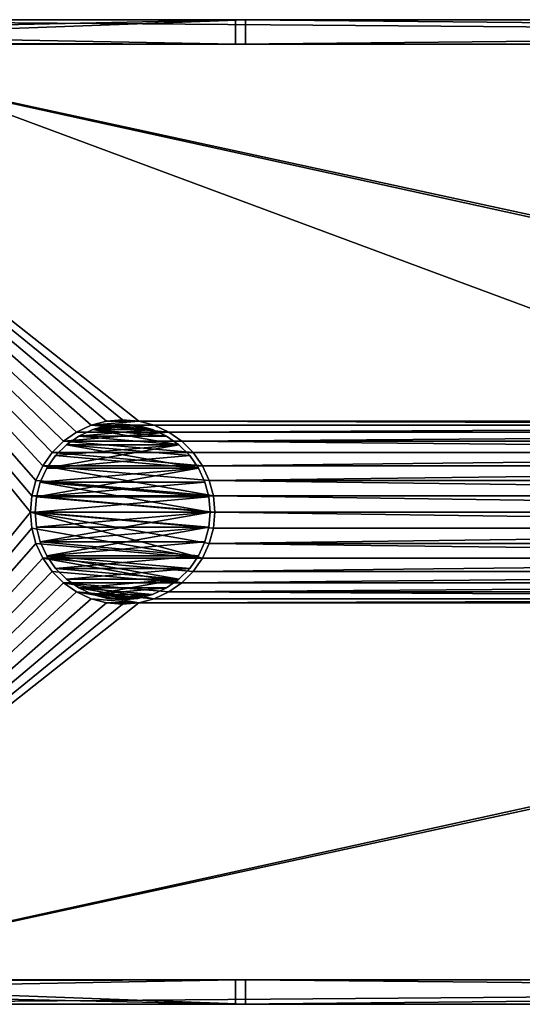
# Model space of a CAD drawing. Extents: x -66 to 7, y -16 to 0.
# Tile 6 of 8: x -37.7 to -29.5, y -16 to 0. Entities that reach past the tile are written whole.
import ezdxf

# ---------------------------------------------------------------- set-up
doc = ezdxf.new("R2010")
doc.units = 0
doc.layers.get('0').update_dxf_attribs({"linetype": 'CONTINUOUS'})

msp = doc.modelspace()

# ---------------------------------------------------------------- meshes
at = {"color": 11, "linetype": 'CONTINUOUS'}
mesh = msp.add_polyface(dxfattribs=at)
corners = [(6.6, -15.6, 23.7), (-44, -15.6, 23.7), (-44, -16, 23.7), (7, -16, 23.7), (7, 0, 23.7), (-44, 0, 23.7), (-44, -0.4, 23.7), (6.6, -0.4, 23.7)]
mesh.append_faces([[corners[k] for k in face] for face in [(1, 2, 0), (0, 2, 3), (0, 3, 4), (0, 4, 7), (7, 4, 5), (7, 5, 6)]], dxfattribs={"color": 11})
mesh = msp.add_polyface(dxfattribs=at)
corners = [(7, -16, 24.1), (-44, -16, 24.1), (-44, -15.6, 24.1), (6.6, -15.6, 24.1), (6.6, -0.4, 24.1), (-44, -0.4, 24.1), (-44, 0, 24.1), (7, 0, 24.1)]
mesh.append_faces([[corners[k] for k in face] for face in [(1, 3, 0), (0, 3, 4), (0, 4, 7), (7, 4, 6), (6, 4, 5), (1, 2, 3)]], dxfattribs={"color": 11})
mesh = msp.add_polyface(dxfattribs=at)
corners = [(-44, -0.213134, 12.334315), (-44, -0.4, 12.334315), (-34.165685, -0.4, 2.5), (-34.165685, 0, 2.5), (-44, 0, 12.334315)]
mesh.append_faces([[corners[k] for k in face] for face in [(1, 2, 0), (0, 2, 3), (0, 3, 4)]], dxfattribs={"color": 11})
mesh = msp.add_polyface(dxfattribs=at)
corners = [(-44, -0.368486, 12.9), (-44, 0, 12.9), (-34, 0, 2.9), (-34, -0.4, 2.9), (-44, -0.4, 12.9)]
mesh.append_faces([[corners[k] for k in face] for face in [(1, 2, 0), (0, 2, 3), (0, 3, 4)]], dxfattribs={"color": 11})
mesh = msp.add_polyface(dxfattribs=at)
corners = [(-37.85, 0), (-37.882663, 0, 0.373344), (-37.979661, 0, 0.735343), (-38.138045, 0, 1.075), (-38.353004, 0, 1.381993), (-38.618007, 0, 1.646996), (-38.925, 0, 1.861955), (-39.264657, 0, 2.020339), (-39.626656, 0, 2.117337), (-40, 0, 2.15), (-40.373344, 0, 2.117337), (-40.735343, 0, 2.020339), (-41.075, 0, 1.861955), (-41.381993, 0, 1.646996), (-41.646996, 0, 1.381993), (-41.861955, 0, 1.075), (-42.020339, 0, 0.735343), (-42.117337, 0, 0.373344), (-42.15, 0), (-42.117337, 0, -0.373344), (-42.020339, 0, -0.735343), (-41.861955, 0, -1.075), (-41.646996, 0, -1.381993), (-41.381993, 0, -1.646996), (-41.075, 0, -1.861955), (-40.735343, 0, -2.020339), (-40.373344, 0, -2.117337), (-40, 0, -2.15), (-39.626656, 0, -2.117337), (-39.264657, 0, -2.020339), (-38.925, 0, -1.861955), (-38.618007, 0, -1.646996), (-38.353004, 0, -1.381993), (-38.138045, 0, -1.075), (-37.979661, 0, -0.735343), (-37.882663, 0, -0.373344), (2.15, 0), (2.117337, 0, 0.373344), (2.020339, 0, 0.735343), (1.861955, 0, 1.075), (1.646996, 0, 1.381993), (1.381993, 0, 1.646996), (1.075, 0, 1.861955), (0.735343, 0, 2.020339), (0.373344, 0, 2.117337), (0, 0, 2.15), (-0.373344, 0, 2.117337), (-0.735343, 0, 2.020339), (-1.075, 0, 1.861955), (-1.381993, 0, 1.646996), (-1.646996, 0, 1.381993), (-1.861955, 0, 1.075), (-2.020339, 0, 0.735343), (-2.117337, 0, 0.373344), (-2.15, 0), (-2.117337, 0, -0.373344), (-2.020339, 0, -0.735343), (-1.861955, 0, -1.075), (-1.646996, 0, -1.381993), (-1.381993, 0, -1.646996), (-1.075, 0, -1.861955), (-0.735343, 0, -2.020339), (-0.373344, 0, -2.117337), (0, 0, -2.15), (0.373344, 0, -2.117337), (0.735343, 0, -2.020339), (1.075, 0, -1.861955), (1.381993, 0, -1.646996), (1.646996, 0, -1.381993), (1.861955, 0, -1.075), (2.020339, 0, -0.735343), (2.117337, 0, -0.373344), (-44, 0, 12.334315), (-34.165685, 0, 2.5), (6, 0, 2.5), (2.788934, 0, -2.570104), (2.586608, 0, -2.837125), (2.34255, 0, -3.066627), (2.063607, 0, -3.252171), (1.757607, 0, -3.388551), (1.433135, 0, -3.471941), (1.099296, 0, -3.5), (-42, 0, -3.5), (-42.347296, 0, -3.469616), (-42.68404, 0, -3.379385), (-43, 0, -3.232051), (-43.285575, 0, -3.032089), (-43.532089, 0, -2.785575), (-43.732051, 0, -2.5), (-43.879385, 0, -2.18404), (-43.969616, 0, -1.847296), (-44, 0, -1.5), (-44, 0, 10.5)]
mesh.append_faces([[corners[k] for k in face] for face in [(35, 0, 73), (73, 0, 1), (73, 1, 2), (2, 3, 73), (73, 3, 4), (73, 4, 5), (5, 6, 73), (73, 6, 7), (73, 7, 8), (8, 9, 73), (73, 9, 92), (73, 92, 72), (9, 10, 92), (92, 10, 11), (92, 11, 12), (12, 13, 92), (92, 13, 14), (92, 14, 15), (92, 15, 91), (91, 15, 16), (91, 16, 17), (17, 18, 91), (91, 18, 19), (91, 19, 20), (20, 21, 91), (91, 21, 22), (91, 22, 23), (91, 23, 90), (90, 23, 24), (90, 24, 89), (89, 24, 25), (89, 25, 88), (88, 25, 87), (87, 25, 26), (87, 26, 86), (86, 26, 85), (85, 26, 82), (85, 82, 84), (84, 82, 83), (26, 27, 82), (82, 27, 28), (82, 28, 29), (82, 29, 81), (81, 29, 30), (81, 30, 60), (60, 30, 59), (59, 30, 31), (59, 31, 58), (58, 31, 32), (58, 32, 33), (34, 56, 33), (33, 56, 57), (33, 57, 58), (56, 34, 55), (55, 34, 35), (55, 35, 73), (71, 36, 74), (74, 36, 37), (74, 37, 38), (38, 39, 74), (74, 39, 40), (74, 40, 41), (41, 42, 74), (74, 42, 43), (74, 43, 44), (44, 45, 74), (74, 45, 73), (73, 45, 46), (73, 46, 47), (47, 48, 73), (73, 48, 49), (73, 49, 50), (50, 51, 73), (73, 51, 52), (73, 52, 53), (53, 54, 73), (73, 54, 55), (60, 61, 81), (81, 61, 62), (81, 62, 63), (64, 76, 63), (63, 76, 77), (63, 77, 78), (76, 64, 75), (75, 64, 65), (75, 65, 66), (66, 67, 75), (75, 67, 68), (75, 68, 69), (69, 70, 75), (75, 70, 71), (75, 71, 74), (63, 78, 81), (81, 78, 79), (81, 79, 80)]], dxfattribs={"color": 11})
mesh = msp.add_polyface(dxfattribs=at)
corners = [(-44, 0, 23.7), (7, 0, 23.7), (7, 0, 2.9), (-34, 0, 2.9), (-44, 0, 12.9)]
mesh.append_faces([[corners[k] for k in face] for face in [(0, 1, 4), (4, 1, 3), (3, 1, 2)]], dxfattribs={"color": 11})
mesh = msp.add_polyface(dxfattribs=at)
corners = [(7, 0, 24.1), (-44, 0, 24.1), (-44, 0, 24.5), (7, 0, 24.5)]
mesh.append_faces([[corners[k] for k in face] for face in [(0, 1, 3), (3, 1, 2)]], dxfattribs={"color": 11})
mesh = msp.add_polyface(dxfattribs=at)
corners = [(-34.5, -8, 24.5), (-34.522788, -8.260472, 24.5), (-34.590461, -8.51303, 24.5), (-34.700962, -8.75, 24.5), (-34.850933, -8.964181, 24.5), (-35.035819, -9.149067, 24.5), (-35.25, -9.299038, 24.5), (-35.48697, -9.409539, 24.5), (-35.739528, -9.477212, 24.5), (-36, -9.5, 24.5), (-36.260472, -9.477212, 24.5), (-36.51303, -9.409539, 24.5), (-36.75, -9.299038, 24.5), (-36.964181, -9.149067, 24.5), (-37.149067, -8.964181, 24.5), (-37.299038, -8.75, 24.5), (-37.409539, -8.51303, 24.5), (-37.477212, -8.260472, 24.5), (-37.5, -8, 24.5), (-37.477212, -7.739528, 24.5), (-37.409539, -7.48697, 24.5), (-37.299038, -7.25, 24.5), (-37.149067, -7.035819, 24.5), (-36.964181, -6.850933, 24.5), (-36.75, -6.700962, 24.5), (-36.51303, -6.590461, 24.5), (-36.260472, -6.522788, 24.5), (-36, -6.5, 24.5), (-35.739528, -6.522788, 24.5), (-35.48697, -6.590461, 24.5), (-35.25, -6.700962, 24.5), (-35.035819, -6.850933, 24.5), (-34.850933, -7.035819, 24.5), (-34.700962, -7.25, 24.5), (-34.590461, -7.48697, 24.5), (-34.522788, -7.739528, 24.5), (-12.5, -8, 24.5), (-12.522788, -8.260472, 24.5), (-12.590461, -8.51303, 24.5), (-12.700962, -8.75, 24.5), (-12.850933, -8.964181, 24.5), (-13.035819, -9.149067, 24.5), (-13.25, -9.299038, 24.5), (-13.48697, -9.409539, 24.5), (-13.739528, -9.477212, 24.5), (-14, -9.5, 24.5), (-14.260472, -9.477212, 24.5), (-14.51303, -9.409539, 24.5), (-14.75, -9.299038, 24.5), (-14.964181, -9.149067, 24.5), (-15.149067, -8.964181, 24.5), (-15.299038, -8.75, 24.5), (-15.409539, -8.51303, 24.5), (-15.477212, -8.260472, 24.5), (-15.5, -8, 24.5), (-15.477212, -7.739528, 24.5), (-15.409539, -7.48697, 24.5), (-15.299038, -7.25, 24.5), (-15.149067, -7.035819, 24.5), (-14.964181, -6.850933, 24.5), (-14.75, -6.700962, 24.5), (-14.51303, -6.590461, 24.5), (-14.260472, -6.522788, 24.5), (-14, -6.5, 24.5), (-13.739528, -6.522788, 24.5), (-13.48697, -6.590461, 24.5), (-13.25, -6.700962, 24.5), (-13.035819, -6.850933, 24.5), (-12.850933, -7.035819, 24.5), (-12.700962, -7.25, 24.5), (-12.590461, -7.48697, 24.5), (-12.522788, -7.739528, 24.5), (-44, -16, 24.5), (7, -16, 24.5), (7, 0, 24.5), (-44, 0, 24.5)]
mesh.append_faces([[corners[k] for k in face] for face in [(1, 53, 0), (0, 53, 54), (0, 54, 35), (35, 54, 55), (35, 55, 34), (34, 55, 56), (34, 56, 57), (1, 2, 53), (53, 2, 52), (52, 2, 51), (51, 2, 3), (51, 3, 4), (51, 4, 50), (50, 4, 5), (50, 5, 49), (49, 5, 6), (49, 6, 48), (48, 6, 47), (47, 6, 7), (47, 7, 8), (9, 72, 8), (8, 72, 46), (8, 46, 47), (9, 10, 72), (72, 10, 11), (72, 11, 12), (12, 13, 72), (72, 13, 14), (72, 14, 15), (15, 16, 72), (72, 16, 17), (72, 17, 18), (72, 18, 75), (75, 18, 19), (75, 19, 20), (20, 21, 75), (75, 21, 22), (75, 22, 23), (23, 24, 75), (75, 24, 25), (75, 25, 26), (26, 27, 75), (75, 27, 28), (75, 28, 62), (62, 28, 61), (61, 28, 29), (61, 29, 30), (61, 30, 60), (60, 30, 31), (60, 31, 59), (59, 31, 58), (58, 31, 32), (58, 32, 33), (58, 33, 57), (57, 33, 34), (37, 73, 36), (36, 73, 74), (36, 74, 71), (71, 74, 70), (70, 74, 69), (69, 74, 68), (68, 74, 67), (67, 74, 66), (66, 74, 65), (65, 74, 64), (64, 74, 63), (63, 74, 75), (63, 75, 62), (37, 38, 73), (73, 38, 39), (73, 39, 40), (40, 41, 73), (73, 41, 42), (73, 42, 43), (43, 44, 73), (73, 44, 45), (73, 45, 72), (72, 45, 46)]], dxfattribs={"color": 11})
mesh = msp.add_polyface(dxfattribs=at)
corners = [(1.099296, -16, -3.5), (-42, -16, -3.5), (-42, 0, -3.5), (1.099296, 0, -3.5)]
mesh.append_faces([[corners[k] for k in face] for face in [(1, 2, 0), (0, 2, 3)]], dxfattribs={"color": 11})
mesh = msp.add_polyface(dxfattribs=at)
corners = [(6, -0.4, 2.5), (6, 0, 2.5), (-34.165685, 0, 2.5), (-34.165685, -0.4, 2.5)]
mesh.append_faces([[corners[k] for k in face] for face in [(0, 1, 3), (3, 1, 2)]], dxfattribs={"color": 11})
mesh = msp.add_polyface(dxfattribs=at)
corners = [(7, -0.4, 2.9), (-34, -0.4, 2.9), (-34, 0, 2.9), (7, 0, 2.9)]
mesh.append_faces([[corners[k] for k in face] for face in [(1, 2, 0), (0, 2, 3)]], dxfattribs={"color": 11})
mesh = msp.add_polyface(dxfattribs=at)
corners = [(6.6, -0.4, 24.1), (6.6, -0.4, 23.7), (-44, -0.4, 23.7), (-44, -0.4, 24.1)]
mesh.append_faces([[corners[k] for k in face] for face in [(1, 2, 0), (0, 2, 3)]], dxfattribs={"color": 11})
mesh = msp.add_polyface(dxfattribs=at)
corners = [(-44, -0.4, 12.334315), (-44, -0.4, 12.9), (-34, -0.4, 2.9), (7, -0.4, 2.9), (7, -0.4, 2.5), (6, -0.4, 2.5), (-34.165685, -0.4, 2.5)]
mesh.append_faces([[corners[k] for k in face] for face in [(1, 2, 0), (0, 2, 6), (6, 2, 5), (5, 2, 3), (5, 3, 4)]], dxfattribs={"color": 11})
mesh = msp.add_polyface(dxfattribs=at)
corners = [(-34.5, -8, 23), (-34.522788, -8.260472, 23), (-34.590461, -8.51303, 23), (-34.700962, -8.75, 23), (-34.850933, -8.964181, 23), (-35.035819, -9.149067, 23), (-35.25, -9.299038, 23), (-35.48697, -9.409539, 23), (-35.739528, -9.477212, 23), (-36, -9.5, 23), (-36.260472, -9.477212, 23), (-36.51303, -9.409539, 23), (-36.75, -9.299038, 23), (-36.964181, -9.149067, 23), (-37.149067, -8.964181, 23), (-37.299038, -8.75, 23), (-37.409539, -8.51303, 23), (-37.477212, -8.260472, 23), (-37.5, -8, 23), (-37.477212, -7.739528, 23), (-37.409539, -7.48697, 23), (-37.299038, -7.25, 23), (-37.149067, -7.035819, 23), (-36.964181, -6.850933, 23), (-36.75, -6.700962, 23), (-36.51303, -6.590461, 23), (-36.260472, -6.522788, 23), (-36, -6.5, 23), (-35.739528, -6.522788, 23), (-35.48697, -6.590461, 23), (-35.25, -6.700962, 23), (-35.035819, -6.850933, 23), (-34.850933, -7.035819, 23), (-34.700962, -7.25, 23), (-34.590461, -7.48697, 23), (-34.522788, -7.739528, 23), (-34.5, -8, 24.5), (-34.522788, -7.739528, 24.5), (-34.590461, -7.48697, 24.5), (-34.700962, -7.25, 24.5), (-34.850933, -7.035819, 24.5), (-35.035819, -6.850933, 24.5), (-35.25, -6.700962, 24.5), (-35.48697, -6.590461, 24.5), (-35.739528, -6.522788, 24.5), (-36, -6.5, 24.5), (-36.260472, -6.522788, 24.5), (-36.51303, -6.590461, 24.5), (-36.75, -6.700962, 24.5), (-36.964181, -6.850933, 24.5), (-37.149067, -7.035819, 24.5), (-37.299038, -7.25, 24.5), (-37.409539, -7.48697, 24.5), (-37.477212, -7.739528, 24.5), (-37.5, -8, 24.5), (-37.477212, -8.260472, 24.5), (-37.409539, -8.51303, 24.5), (-37.299038, -8.75, 24.5), (-37.149067, -8.964181, 24.5), (-36.964181, -9.149067, 24.5), (-36.75, -9.299038, 24.5), (-36.51303, -9.409539, 24.5), (-36.260472, -9.477212, 24.5), (-36, -9.5, 24.5), (-35.739528, -9.477212, 24.5), (-35.48697, -9.409539, 24.5), (-35.25, -9.299038, 24.5), (-35.035819, -9.149067, 24.5), (-34.850933, -8.964181, 24.5), (-34.700962, -8.75, 24.5), (-34.590461, -8.51303, 24.5), (-34.522788, -8.260472, 24.5)]
mesh.append_faces([[corners[k] for k in face] for face in [(1, 71, 0), (0, 71, 36), (0, 36, 35), (35, 36, 37), (35, 37, 34), (34, 37, 38), (34, 38, 33), (33, 38, 39), (33, 39, 32), (32, 39, 40), (32, 40, 31), (31, 40, 41), (31, 41, 30), (30, 41, 42), (30, 42, 29), (29, 42, 43), (29, 43, 28), (28, 43, 44), (28, 44, 27), (27, 44, 45), (27, 45, 26), (26, 45, 46), (26, 46, 25), (25, 46, 47), (25, 47, 24), (24, 47, 48), (24, 48, 23), (23, 48, 49), (23, 49, 22), (22, 49, 50), (22, 50, 21), (21, 50, 51), (21, 51, 20), (20, 51, 52), (20, 52, 19), (19, 52, 53), (19, 53, 18), (18, 53, 54), (18, 54, 17), (17, 54, 55), (17, 55, 16), (16, 55, 56), (16, 56, 15), (15, 56, 57), (15, 57, 14), (14, 57, 58), (14, 58, 13), (13, 58, 59), (13, 59, 12), (12, 59, 60), (12, 60, 11), (11, 60, 61), (11, 61, 10), (10, 61, 62), (10, 62, 9), (9, 62, 63), (9, 63, 8), (8, 63, 64), (8, 64, 7), (7, 64, 65), (7, 65, 6), (6, 65, 66), (6, 66, 5), (5, 66, 67), (5, 67, 4), (4, 67, 68), (4, 68, 3), (3, 68, 69), (3, 69, 2), (2, 69, 70), (2, 70, 1), (1, 70, 71)]], dxfattribs={"color": 11})
mesh = msp.add_polyface(dxfattribs=at)
corners = [(-34.5, -8, 23), (-34.522788, -7.739528, 23), (-34.590461, -7.48697, 23), (-34.700962, -7.25, 23), (-34.850933, -7.035819, 23), (-35.035819, -6.850933, 23), (-35.25, -6.700962, 23), (-35.48697, -6.590461, 23), (-35.739528, -6.522788, 23), (-36, -6.5, 23), (-36.260472, -6.522788, 23), (-36.51303, -6.590461, 23), (-36.75, -6.700962, 23), (-36.964181, -6.850933, 23), (-37.149067, -7.035819, 23), (-37.299038, -7.25, 23), (-37.409539, -7.48697, 23), (-37.477212, -7.739528, 23), (-37.5, -8, 23), (-37.477212, -8.260472, 23), (-37.409539, -8.51303, 23), (-37.299038, -8.75, 23), (-37.149067, -8.964181, 23), (-36.964181, -9.149067, 23), (-36.75, -9.299038, 23), (-36.51303, -9.409539, 23), (-36.260472, -9.477212, 23), (-36, -9.5, 23), (-35.739528, -9.477212, 23), (-35.48697, -9.409539, 23), (-35.25, -9.299038, 23), (-35.035819, -9.149067, 23), (-34.850933, -8.964181, 23), (-34.700962, -8.75, 23), (-34.590461, -8.51303, 23), (-34.522788, -8.260472, 23)]
mesh.append_faces([[corners[k] for k in face] for face in [(1, 17, 0), (0, 17, 18), (0, 18, 35), (35, 18, 34), (34, 18, 33), (33, 18, 19), (33, 19, 20), (2, 15, 1), (1, 15, 16), (1, 16, 17), (2, 3, 15), (15, 3, 14), (14, 3, 4), (14, 4, 13), (13, 4, 5), (13, 5, 6), (7, 11, 6), (6, 11, 12), (6, 12, 13), (7, 8, 11), (11, 8, 10), (10, 8, 9), (20, 21, 33), (33, 21, 32), (32, 21, 31), (31, 21, 22), (31, 22, 23), (24, 29, 23), (23, 29, 30), (23, 30, 31), (29, 24, 28), (28, 24, 25), (28, 25, 26), (26, 27, 28)]], dxfattribs={"color": 11})
at = {"color": 16, "linetype": 'CONTINUOUS'}
mesh = msp.add_polyface(dxfattribs=at)
corners = [(-34.575, -8, 23.075), (-34.596649, -7.752551, 23.075), (-34.660938, -7.512621, 23.075), (-34.765914, -7.2875, 23.075), (-34.908387, -7.084028, 23.075), (-35.084028, -6.908387, 23.075), (-35.2875, -6.765914, 23.075), (-35.512621, -6.660938, 23.075), (-35.752551, -6.596649, 23.075), (-36, -6.575, 23.075), (-36.247449, -6.596649, 23.075), (-36.487379, -6.660938, 23.075), (-36.7125, -6.765914, 23.075), (-36.915972, -6.908387, 23.075), (-37.091613, -7.084028, 23.075), (-37.234086, -7.2875, 23.075), (-37.339062, -7.512621, 23.075), (-37.403351, -7.752551, 23.075), (-37.425, -8, 23.075), (-37.403351, -8.247449, 23.075), (-37.339062, -8.487379, 23.075), (-37.234086, -8.7125, 23.075), (-37.091613, -8.915972, 23.075), (-36.915972, -9.091613, 23.075), (-36.7125, -9.234086, 23.075), (-36.487379, -9.339062, 23.075), (-36.247449, -9.403351, 23.075), (-36, -9.425, 23.075), (-35.752551, -9.403351, 23.075), (-35.512621, -9.339062, 23.075), (-35.2875, -9.234086, 23.075), (-35.084028, -9.091613, 23.075), (-34.908387, -8.915972, 23.075), (-34.765914, -8.7125, 23.075), (-34.660938, -8.487379, 23.075), (-34.596649, -8.247449, 23.075), (-34.575, -8, 24.5), (-34.596649, -8.247449, 24.5), (-34.660938, -8.487379, 24.5), (-34.765914, -8.7125, 24.5), (-34.908387, -8.915972, 24.5), (-35.084028, -9.091613, 24.5), (-35.2875, -9.234086, 24.5), (-35.512621, -9.339062, 24.5), (-35.752551, -9.403351, 24.5), (-36, -9.425, 24.5), (-36.247449, -9.403351, 24.5), (-36.487379, -9.339062, 24.5), (-36.7125, -9.234086, 24.5), (-36.915972, -9.091613, 24.5), (-37.091613, -8.915972, 24.5), (-37.234086, -8.7125, 24.5), (-37.339062, -8.487379, 24.5), (-37.403351, -8.247449, 24.5), (-37.425, -8, 24.5), (-37.403351, -7.752551, 24.5), (-37.339062, -7.512621, 24.5), (-37.234086, -7.2875, 24.5), (-37.091613, -7.084028, 24.5), (-36.915972, -6.908387, 24.5), (-36.7125, -6.765914, 24.5), (-36.487379, -6.660938, 24.5), (-36.247449, -6.596649, 24.5), (-36, -6.575, 24.5), (-35.752551, -6.596649, 24.5), (-35.512621, -6.660938, 24.5), (-35.2875, -6.765914, 24.5), (-35.084028, -6.908387, 24.5), (-34.908387, -7.084028, 24.5), (-34.765914, -7.2875, 24.5), (-34.660938, -7.512621, 24.5), (-34.596649, -7.752551, 24.5)]
mesh.append_faces([[corners[k] for k in face] for face in [(1, 71, 0), (0, 71, 36), (0, 36, 35), (35, 36, 37), (35, 37, 34), (34, 37, 38), (34, 38, 33), (33, 38, 39), (33, 39, 32), (32, 39, 40), (32, 40, 31), (31, 40, 41), (31, 41, 30), (30, 41, 42), (30, 42, 29), (29, 42, 43), (29, 43, 28), (28, 43, 44), (28, 44, 27), (27, 44, 45), (27, 45, 26), (26, 45, 46), (26, 46, 25), (25, 46, 47), (25, 47, 24), (24, 47, 48), (24, 48, 23), (23, 48, 49), (23, 49, 22), (22, 49, 50), (22, 50, 21), (21, 50, 51), (21, 51, 20), (20, 51, 52), (20, 52, 19), (19, 52, 53), (19, 53, 18), (18, 53, 54), (18, 54, 17), (17, 54, 55), (17, 55, 16), (16, 55, 56), (16, 56, 15), (15, 56, 57), (15, 57, 14), (14, 57, 58), (14, 58, 13), (13, 58, 59), (13, 59, 12), (12, 59, 60), (12, 60, 11), (11, 60, 61), (11, 61, 10), (10, 61, 62), (10, 62, 9), (9, 62, 63), (9, 63, 8), (8, 63, 64), (8, 64, 7), (7, 64, 65), (7, 65, 6), (6, 65, 66), (6, 66, 5), (5, 66, 67), (5, 67, 4), (4, 67, 68), (4, 68, 3), (3, 68, 69), (3, 69, 2), (2, 69, 70), (2, 70, 1), (1, 70, 71)]], dxfattribs={"color": 16})
mesh = msp.add_polyface(dxfattribs=at)
corners = [(-34.575, -8, 23.075), (-34.596649, -8.247449, 23.075), (-34.660938, -8.487379, 23.075), (-34.765914, -8.7125, 23.075), (-34.908387, -8.915972, 23.075), (-35.084028, -9.091613, 23.075), (-35.2875, -9.234086, 23.075), (-35.512621, -9.339062, 23.075), (-35.752551, -9.403351, 23.075), (-36, -9.425, 23.075), (-36.247449, -9.403351, 23.075), (-36.487379, -9.339062, 23.075), (-36.7125, -9.234086, 23.075), (-36.915972, -9.091613, 23.075), (-37.091613, -8.915972, 23.075), (-37.234086, -8.7125, 23.075), (-37.339062, -8.487379, 23.075), (-37.403351, -8.247449, 23.075), (-37.425, -8, 23.075), (-37.403351, -7.752551, 23.075), (-37.339062, -7.512621, 23.075), (-37.234086, -7.2875, 23.075), (-37.091613, -7.084028, 23.075), (-36.915972, -6.908387, 23.075), (-36.7125, -6.765914, 23.075), (-36.487379, -6.660938, 23.075), (-36.247449, -6.596649, 23.075), (-36, -6.575, 23.075), (-35.752551, -6.596649, 23.075), (-35.512621, -6.660938, 23.075), (-35.2875, -6.765914, 23.075), (-35.084028, -6.908387, 23.075), (-34.908387, -7.084028, 23.075), (-34.765914, -7.2875, 23.075), (-34.660938, -7.512621, 23.075), (-34.596649, -7.752551, 23.075)]
mesh.append_faces([[corners[k] for k in face] for face in [(1, 16, 0), (0, 16, 17), (0, 17, 18), (1, 2, 16), (16, 2, 3), (16, 3, 15), (15, 3, 14), (14, 3, 4), (14, 4, 13), (13, 4, 5), (13, 5, 12), (12, 5, 11), (11, 5, 6), (11, 6, 7), (11, 7, 10), (10, 7, 8), (10, 8, 9), (0, 18, 35), (35, 18, 19), (35, 19, 34), (34, 19, 33), (33, 19, 20), (33, 20, 21), (22, 31, 21), (21, 31, 32), (21, 32, 33), (22, 23, 31), (31, 23, 24), (31, 24, 30), (30, 24, 29), (29, 24, 25), (29, 25, 28), (28, 25, 27), (27, 25, 26)]], dxfattribs={"color": 16})
mesh = msp.add_polyface(dxfattribs=at)
corners = [(-34.575, -8, 24.5), (-34.596649, -7.752551, 24.5), (-34.660938, -7.512621, 24.5), (-34.765914, -7.2875, 24.5), (-34.908387, -7.084028, 24.5), (-35.084028, -6.908387, 24.5), (-35.2875, -6.765914, 24.5), (-35.512621, -6.660938, 24.5), (-35.752551, -6.596649, 24.5), (-36, -6.575, 24.5), (-36.247449, -6.596649, 24.5), (-36.487379, -6.660938, 24.5), (-36.7125, -6.765914, 24.5), (-36.915972, -6.908387, 24.5), (-37.091613, -7.084028, 24.5), (-37.234086, -7.2875, 24.5), (-37.339062, -7.512621, 24.5), (-37.403351, -7.752551, 24.5), (-37.425, -8, 24.5), (-37.403351, -8.247449, 24.5), (-37.339062, -8.487379, 24.5), (-37.234086, -8.7125, 24.5), (-37.091613, -8.915972, 24.5), (-36.915972, -9.091613, 24.5), (-36.7125, -9.234086, 24.5), (-36.487379, -9.339062, 24.5), (-36.247449, -9.403351, 24.5), (-36, -9.425, 24.5), (-35.752551, -9.403351, 24.5), (-35.512621, -9.339062, 24.5), (-35.2875, -9.234086, 24.5), (-35.084028, -9.091613, 24.5), (-34.908387, -8.915972, 24.5), (-34.765914, -8.7125, 24.5), (-34.660938, -8.487379, 24.5), (-34.596649, -8.247449, 24.5)]
mesh.append_faces([[corners[k] for k in face] for face in [(1, 16, 0), (0, 16, 17), (0, 17, 18), (1, 2, 16), (16, 2, 3), (16, 3, 15), (15, 3, 14), (14, 3, 13), (13, 3, 4), (13, 4, 5), (6, 11, 5), (5, 11, 12), (5, 12, 13), (6, 7, 11), (11, 7, 10), (10, 7, 9), (9, 7, 8), (0, 18, 35), (35, 18, 19), (35, 19, 20), (20, 21, 35), (35, 21, 34), (34, 21, 33), (33, 21, 32), (32, 21, 31), (31, 21, 22), (31, 22, 23), (23, 24, 31), (31, 24, 30), (30, 24, 29), (29, 24, 28), (28, 24, 25), (28, 25, 26), (26, 27, 28)]], dxfattribs={"color": 16})
at = {"color": 11, "linetype": 'CONTINUOUS'}
mesh = msp.add_polyface(dxfattribs=at)
corners = [(-44, -15.631514, 12.9), (-44, -15.6, 12.9), (-34, -15.6, 2.9), (-34, -16, 2.9), (-44, -16, 12.9)]
mesh.append_faces([[corners[k] for k in face] for face in [(1, 2, 0), (0, 2, 3), (0, 3, 4)]], dxfattribs={"color": 11})
mesh = msp.add_polyface(dxfattribs=at)
corners = [(-44, -15.6, 12.9), (-44, -15.6, 12.334315), (-34.165685, -15.6, 2.5), (6, -15.6, 2.5), (7, -15.6, 2.5), (7, -15.6, 2.9), (-34, -15.6, 2.9)]
mesh.append_faces([[corners[k] for k in face] for face in [(0, 1, 6), (6, 1, 2), (6, 2, 3), (4, 5, 3), (3, 5, 6)]], dxfattribs={"color": 11})
mesh = msp.add_polyface(dxfattribs=at)
corners = [(-44, -15.786866, 12.334315), (-44, -16, 12.334315), (-34.165685, -16, 2.5), (-34.165685, -15.6, 2.5), (-44, -15.6, 12.334315)]
mesh.append_faces([[corners[k] for k in face] for face in [(1, 2, 0), (0, 2, 3), (0, 3, 4)]], dxfattribs={"color": 11})
mesh = msp.add_polyface(dxfattribs=at)
corners = [(6.6, -15.6, 23.7), (6.6, -15.6, 24.1), (-44, -15.6, 24.1), (-44, -15.6, 23.7)]
mesh.append_faces([[corners[k] for k in face] for face in [(1, 2, 0), (0, 2, 3)]], dxfattribs={"color": 11})
mesh = msp.add_polyface(dxfattribs=at)
corners = [(6, -16, 2.5), (6, -15.6, 2.5), (-34.165685, -15.6, 2.5), (-34.165685, -16, 2.5)]
mesh.append_faces([[corners[k] for k in face] for face in [(0, 1, 3), (3, 1, 2)]], dxfattribs={"color": 11})
mesh = msp.add_polyface(dxfattribs=at)
corners = [(7, -16, 2.9), (-34, -16, 2.9), (-34, -15.6, 2.9), (7, -15.6, 2.9)]
mesh.append_faces([[corners[k] for k in face] for face in [(1, 2, 0), (0, 2, 3)]], dxfattribs={"color": 11})
mesh = msp.add_polyface(dxfattribs=at)
corners = [(-34.165685, -16, 2.5), (-44, -16, 12.334315), (-44, -16, 10.5), (-44, -16, -1.5), (-43.969616, -16, -1.847296), (-43.879385, -16, -2.18404), (-43.732051, -16, -2.5), (-43.532089, -16, -2.785575), (-43.285575, -16, -3.032089), (-43, -16, -3.232051), (-42.68404, -16, -3.379385), (-42.347296, -16, -3.469616), (-42, -16, -3.5), (1.099296, -16, -3.5), (1.433135, -16, -3.471941), (1.757607, -16, -3.388551), (2.063607, -16, -3.252171), (2.34255, -16, -3.066627), (2.586608, -16, -2.837125), (2.788934, -16, -2.570104), (6, -16, 2.5), (-37.85, -16), (-37.882663, -16, -0.373344), (-37.979661, -16, -0.735343), (-38.138045, -16, -1.075), (-38.353004, -16, -1.381993), (-38.618007, -16, -1.646996), (-38.925, -16, -1.861955), (-39.264657, -16, -2.020339), (-39.626656, -16, -2.117337), (-40, -16, -2.15), (-40.373344, -16, -2.117337), (-40.735343, -16, -2.020339), (-41.075, -16, -1.861955), (-41.381993, -16, -1.646996), (-41.646996, -16, -1.381993), (-41.861955, -16, -1.075), (-42.020339, -16, -0.735343), (-42.117337, -16, -0.373344), (-42.15, -16), (-42.117337, -16, 0.373344), (-42.020339, -16, 0.735343), (-41.861955, -16, 1.075), (-41.646996, -16, 1.381993), (-41.381993, -16, 1.646996), (-41.075, -16, 1.861955), (-40.735343, -16, 2.020339), (-40.373344, -16, 2.117337), (-40, -16, 2.15), (-39.626656, -16, 2.117337), (-39.264657, -16, 2.020339), (-38.925, -16, 1.861955), (-38.618007, -16, 1.646996), (-38.353004, -16, 1.381993), (-38.138045, -16, 1.075), (-37.979661, -16, 0.735343), (-37.882663, -16, 0.373344), (2.15, -16), (2.117337, -16, -0.373344), (2.020339, -16, -0.735343), (1.861955, -16, -1.075), (1.646996, -16, -1.381993), (1.381993, -16, -1.646996), (1.075, -16, -1.861955), (0.735343, -16, -2.020339), (0.373344, -16, -2.117337), (0, -16, -2.15), (-0.373344, -16, -2.117337), (-0.735343, -16, -2.020339), (-1.075, -16, -1.861955), (-1.381993, -16, -1.646996), (-1.646996, -16, -1.381993), (-1.861955, -16, -1.075), (-2.020339, -16, -0.735343), (-2.117337, -16, -0.373344), (-2.15, -16), (-2.117337, -16, 0.373344), (-2.020339, -16, 0.735343), (-1.861955, -16, 1.075), (-1.646996, -16, 1.381993), (-1.381993, -16, 1.646996), (-1.075, -16, 1.861955), (-0.735343, -16, 2.020339), (-0.373344, -16, 2.117337), (0, -16, 2.15), (0.373344, -16, 2.117337), (0.735343, -16, 2.020339), (1.075, -16, 1.861955), (1.381993, -16, 1.646996), (1.646996, -16, 1.381993), (1.861955, -16, 1.075), (2.020339, -16, 0.735343), (2.117337, -16, 0.373344)]
mesh.append_faces([[corners[k] for k in face] for face in [(1, 2, 0), (0, 2, 48), (0, 48, 49), (3, 42, 2), (2, 42, 43), (2, 43, 44), (4, 34, 3), (3, 34, 35), (3, 35, 36), (34, 4, 33), (33, 4, 5), (33, 5, 32), (32, 5, 6), (32, 6, 7), (32, 7, 31), (31, 7, 8), (31, 8, 9), (31, 9, 12), (12, 9, 10), (12, 10, 11), (13, 28, 12), (12, 28, 29), (12, 29, 30), (14, 15, 13), (13, 15, 16), (13, 16, 66), (66, 16, 17), (66, 17, 18), (66, 18, 65), (65, 18, 19), (65, 19, 64), (64, 19, 63), (63, 19, 62), (62, 19, 61), (61, 19, 60), (60, 19, 59), (59, 19, 58), (58, 19, 20), (58, 20, 57), (57, 20, 92), (92, 20, 91), (91, 20, 90), (90, 20, 89), (89, 20, 88), (88, 20, 87), (87, 20, 86), (86, 20, 85), (85, 20, 84), (84, 20, 0), (84, 0, 83), (83, 0, 82), (82, 0, 81), (81, 0, 80), (80, 0, 79), (79, 0, 78), (78, 0, 77), (77, 0, 76), (76, 0, 75), (75, 0, 74), (74, 0, 22), (74, 22, 73), (73, 22, 23), (73, 23, 72), (72, 23, 24), (72, 24, 25), (56, 21, 0), (0, 21, 22), (26, 70, 25), (25, 70, 71), (25, 71, 72), (26, 27, 70), (70, 27, 69), (69, 27, 13), (69, 13, 68), (68, 13, 67), (67, 13, 66), (27, 28, 13), (30, 31, 12), (36, 37, 3), (3, 37, 38), (3, 38, 39), (39, 40, 3), (3, 40, 41), (3, 41, 42), (44, 45, 2), (2, 45, 46), (2, 46, 47), (47, 48, 2), (49, 50, 0), (0, 50, 51), (0, 51, 52), (52, 53, 0), (0, 53, 54), (0, 54, 55), (55, 56, 0)]], dxfattribs={"color": 11})
mesh = msp.add_polyface(dxfattribs=at)
corners = [(7, -16, 23.7), (-44, -16, 23.7), (-44, -16, 12.9), (-34, -16, 2.9), (7, -16, 2.9)]
mesh.append_faces([[corners[k] for k in face] for face in [(1, 2, 0), (0, 2, 3), (0, 3, 4)]], dxfattribs={"color": 11})
mesh = msp.add_polyface(dxfattribs=at)
corners = [(-44, -16, 24.1), (7, -16, 24.1), (7, -16, 24.5), (-44, -16, 24.5)]
mesh.append_faces([[corners[k] for k in face] for face in [(0, 1, 3), (3, 1, 2)]], dxfattribs={"color": 11})

doc.saveas('drawing.dxf')
